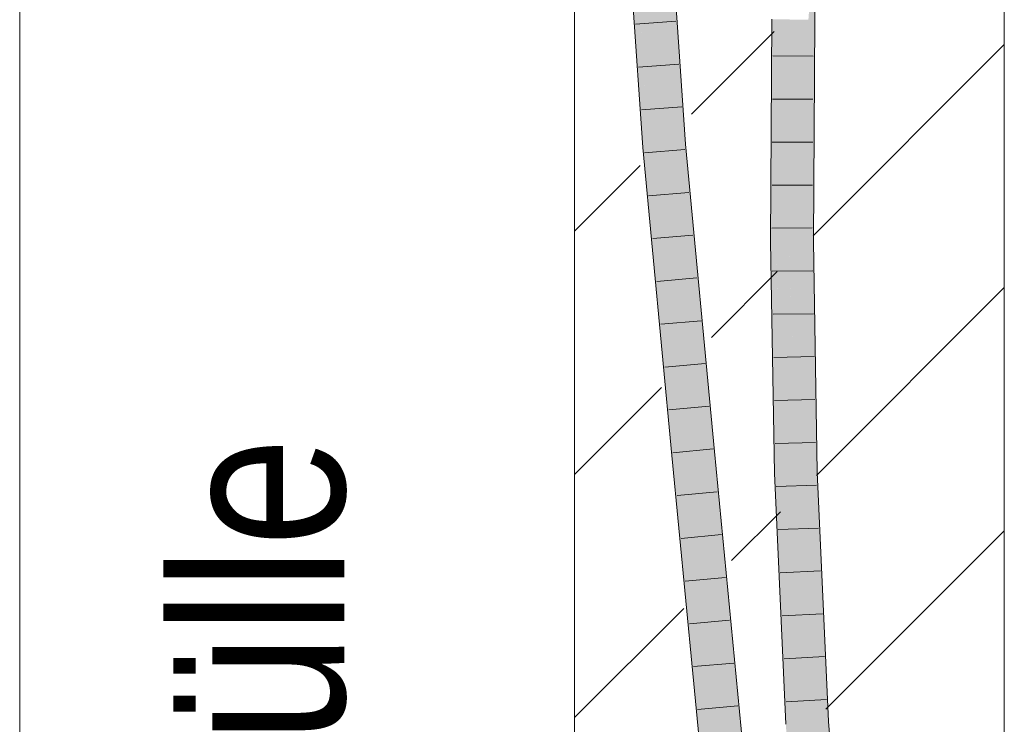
# Model space of a CAD drawing. Extents: x -620 to 300, y 62 to 1112.
# Tile 223 of 256: x 235.69 to 241.41, y 768.47 to 772.57. Entities that reach past the tile are written whole.
import ezdxf
from ezdxf.lldxf.tags import DXFTag

# ---------------------------------------------------------------- set-up
doc = ezdxf.new("R2010")
doc.units = 0
doc.layers.get('0').update_dxf_attribs({"lineweight": 13})
for name, color, linetype, lineweight, true_color in [('E_Detail_Beschriftung', 7, 'Continuous', 13, 0x009900), ('E_Detail_Wandschraffur', 7, 'Continuous', 5, 0xc0c0c0), ('E_Leerrohr 25-A06GA1MY8I', 7, 'Continuous', 9, 0xff8000), ('E_Leerrohr 25-Shading', 7, 'Continuous', 9, 0xff8000)]:
    doc.layers.add(name, color=color, linetype=linetype, lineweight=lineweight, true_color=true_color)
doc.layers.add('E_Detail_Linie_Text_Bem', color=7, linetype='Continuous', lineweight=13)
doc.styles.get("Standard").update_dxf_attribs({"font": 'ARIALN.TTF'})
tags = doc.linetypes.add('fein_strichliert', pattern=[4, 1, -2, 1]).pattern_tags.tags
tags[8:9] = [DXFTag(74, 4), DXFTag(75, 0), DXFTag(340, '0'), DXFTag(46, 0.0), DXFTag(50, 0.0), DXFTag(44, 0.0), DXFTag(45, 0.0)]
tags[6:7] = [DXFTag(74, 4), DXFTag(75, 0), DXFTag(340, '0'), DXFTag(46, 0.0), DXFTag(50, 0.0), DXFTag(44, 0.0), DXFTag(45, 0.0)]
tags[4:5] = [DXFTag(74, 4), DXFTag(75, 0), DXFTag(340, '0'), DXFTag(46, 0.0), DXFTag(50, 0.0), DXFTag(44, 0.0), DXFTag(45, 0.0)]
tags = doc.linetypes.add('fein_strichliert-A06GA1N18I', pattern=[4, 1, -2, 1]).pattern_tags.tags
tags[8:9] = [DXFTag(74, 4), DXFTag(75, 0), DXFTag(340, '0'), DXFTag(46, 0.0), DXFTag(50, 0.0), DXFTag(44, 0.0), DXFTag(45, 0.0)]
tags[6:7] = [DXFTag(74, 4), DXFTag(75, 0), DXFTag(340, '0'), DXFTag(46, 0.0), DXFTag(50, 0.0), DXFTag(44, 0.0), DXFTag(45, 0.0)]
tags[4:5] = [DXFTag(74, 4), DXFTag(75, 0), DXFTag(340, '0'), DXFTag(46, 0.0), DXFTag(50, 0.0), DXFTag(44, 0.0), DXFTag(45, 0.0)]

# ---------------------------------------------------------------- blocks, each defined once
blk = doc.blocks.new('Shading-A06GA12F8I', base_point=(239.2473, 760.11))
at = {"layer": 'E_Leerrohr 25-Shading', "color": 34, "true_color": 0xb05800}
for points in [[(239.1872, 773.6194), (239.3114, 771.8241), (239.2911, 772.6479), (239.3313, 771.8257)], [(239.4004, 773.6293), (239.5241, 771.8415), (239.4445, 773.5217), (239.5606, 771.8445)], [(240.3018, 772.5676), (240.32, 773.1166), (240.2804, 772.5679), (240.2826, 772.6656)], [(240.3112, 772.5676), (240.32, 773.1166), (240.3018, 772.5676)], [(239.3313, 771.8257), (239.3479, 771.8271), (239.2911, 772.6479)], [(240.2826, 772.6656), (240.2746, 772.5679), (240.2804, 772.5679)], [(240.0874, 771.2758), (240.0756, 772.5701), (240.057, 771.7736), (240.0612, 772.5703)], [(240.0901, 772.5699), (240.0756, 772.5701), (240.0777, 772.3969), (240.077, 772.4175)], [(240.0901, 772.5699), (240.0777, 772.3969), (240.0898, 772.3968)], [(240.0913, 772.3968), (240.0901, 772.5699), (240.0898, 772.3968)], [(240.0944, 771.9254), (240.0978, 772.5698), (240.0901, 772.5699)], [(240.276, 771.2769), (240.3018, 772.5676), (240.2678, 771.2769), (240.2804, 772.5679)], [(240.2804, 772.5679), (240.2746, 772.5679), (240.2678, 771.2769)], [(240.276, 771.2769), (240.2934, 771.277), (240.3112, 772.5676), (240.3078, 771.9327)], [(240.276, 771.2769), (240.3112, 772.5676), (240.3018, 772.5676)], [(240.077, 772.4175), (240.0874, 771.2758), (240.0891, 772.075)], [(240.0777, 772.3969), (240.0891, 772.075), (240.0898, 772.3968)], [(240.0944, 771.9254), (240.0913, 772.3968), (240.0891, 772.075), (240.0898, 772.3968)], [(240.0891, 772.075), (240.0874, 771.2758), (240.0944, 771.9252), (240.091, 771.2758)], [(240.0944, 771.9254), (240.0891, 772.075), (240.0944, 771.9252)], [(240.2934, 771.277), (240.3044, 771.2771), (240.3078, 771.9327)], [(239.6928, 770.0533), (239.7292, 770.0568), (239.5241, 771.8415), (239.5606, 771.8445)], [(239.3114, 771.8241), (239.3795, 771.1022), (239.3313, 771.8257)], [(239.3795, 771.1022), (239.3479, 771.8271), (239.3313, 771.8257)], [(239.3479, 771.8271), (239.3795, 771.1022), (239.3561, 771.7402), (239.4445, 770.413)], [(239.4445, 770.413), (239.4803, 770.033), (239.3561, 771.7402), (239.5168, 770.0365)], [(240.057, 771.7736), (240.0544, 771.2756), (240.0789, 771.2758)], [(240.0874, 771.2758), (240.057, 771.7736), (240.0789, 771.2758)], [(240.0544, 771.2756), (240.0962, 770.9598), (240.0789, 771.2758)], [(240.1133, 769.9324), (240.0544, 771.2756), (240.0768, 769.9312)], [(240.0544, 771.2756), (240.1133, 769.9324), (240.0962, 770.9598), (240.0963, 770.9595)], [(240.0962, 770.9598), (240.0874, 771.2758), (240.0789, 771.2758)], [(240.0963, 770.9595), (240.091, 771.2758), (240.0874, 771.2758)], [(240.276, 771.2769), (240.2678, 771.2769), (240.2811, 770.4717)], [(240.2871, 770.8178), (240.2934, 771.277), (240.2761, 771.254), (240.276, 771.2769)], [(240.2948, 770.9458), (240.2934, 771.277), (240.289, 770.7431), (240.2871, 770.8178)], [(240.2948, 770.9458), (240.3044, 771.2771), (240.2934, 771.277)], [(240.3044, 771.2771), (240.2948, 770.9458), (240.3101, 770.1322), (240.2977, 770.2774)], [(240.3044, 771.2771), (240.3101, 770.1322), (240.3094, 770.9713)], [(240.2835, 770.5522), (240.2871, 770.8178), (240.2764, 771.2138), (240.2761, 771.254)], [(240.2764, 771.2138), (240.2811, 770.4717), (240.2835, 770.5522)], [(240.2971, 770.4186), (240.2948, 770.9458), (240.289, 770.7431)], [(240.3094, 770.9713), (240.3099, 770.4773), (240.3177, 770.4776)], [(240.2871, 770.8178), (240.2835, 770.5522), (240.289, 770.7431)], [(240.2848, 770.4293), (240.289, 770.7431), (240.2835, 770.5522)], [(240.2848, 770.4293), (240.2977, 770.2774), (240.289, 770.7431), (240.2971, 770.4186)], [(240.2835, 770.5522), (240.2811, 770.4717), (240.2848, 770.4293)], [(240.2848, 770.4293), (240.2811, 770.4717), (240.29, 769.9379)], [(240.3099, 770.4773), (240.3101, 770.1322), (240.3177, 770.4776), (240.3266, 769.9391)], [(240.2977, 770.2774), (240.2848, 770.4293), (240.2992, 769.9382), (240.29, 769.9379)], [(240.2992, 769.9382), (240.3103, 769.9386), (240.2977, 770.2774), (240.3101, 770.1322)], [(240.3103, 769.9386), (240.3266, 769.9391), (240.3101, 770.1322)], [(239.6629, 768.1374), (239.6993, 768.1406), (239.4803, 770.033), (239.5168, 770.0365)], [(239.8754, 768.1559), (239.9119, 768.1591), (239.6928, 770.0533), (239.7292, 770.0568)], [(240.1133, 769.9324), (240.0768, 769.9312), (240.1796, 768.4724), (240.1431, 768.4701)], [(240.2992, 769.9382), (240.29, 769.9379), (240.3561, 768.4832)], [(240.3619, 768.4836), (240.3103, 769.9386), (240.3561, 768.4832), (240.2992, 769.9382)], [(240.3926, 768.4855), (240.3266, 769.9391), (240.3619, 768.4836), (240.3103, 769.9386)], [(240.1796, 768.4724), (240.1431, 768.4701), (240.3045, 766.8293), (240.268, 766.8263)], [(240.3619, 768.4836), (240.3561, 768.4832), (240.4807, 766.8442)], [(240.5171, 766.8473), (240.3926, 768.4855), (240.4807, 766.8442), (240.3619, 768.4836)]]:
    blk.add_solid(points, dxfattribs=at)
at = {"layer": 'E_Leerrohr 25-Shading', "color": 30, "true_color": 0xf57b00}
for points in [[(239.3479, 771.8271), (239.436, 771.8343), (239.2238, 773.6211), (239.3121, 773.6252)], [(239.4276, 771.9552), (239.4004, 773.6293), (239.3289, 773.3823), (239.3366, 773.5414)], [(239.4004, 773.6293), (239.4276, 771.9552), (239.5241, 771.8415), (239.436, 771.8343)], [(240.1594, 771.2762), (240.1201, 772.5696), (240.0944, 771.9254), (240.0978, 772.5698)], [(240.1594, 771.2762), (240.1794, 771.2764), (240.1201, 772.5696), (240.172, 772.569)], [(240.1794, 771.2764), (240.1862, 772.5689), (240.172, 772.569)], [(240.2746, 772.5679), (240.1862, 772.5689), (240.2678, 771.2769), (240.1794, 771.2764)], [(240.0944, 771.9254), (240.091, 771.2758), (240.1173, 771.276)], [(240.1594, 771.2762), (240.0944, 771.9254), (240.1173, 771.276)], [(239.5168, 770.0365), (239.6048, 770.0449), (239.3479, 771.8271), (239.436, 771.8343)], [(239.436, 771.8343), (239.6048, 770.0449), (239.5241, 771.8415), (239.639, 770.0482)], [(239.639, 770.0482), (239.6928, 770.0533), (239.5241, 771.8415)], [(240.091, 771.2758), (240.151, 770.5494), (240.1173, 771.276)], [(240.0963, 770.9595), (240.151, 770.5494), (240.091, 771.2758)], [(240.151, 770.5494), (240.1594, 771.2762), (240.1173, 771.276)], [(240.1594, 771.2762), (240.151, 770.5494), (240.1622, 771.2074), (240.2017, 769.9351)], [(240.1928, 770.4681), (240.1794, 771.2764), (240.1594, 771.2762)], [(240.2811, 770.4717), (240.2678, 771.2769), (240.1928, 770.4681), (240.1794, 771.2764)], [(240.2017, 769.9351), (240.1928, 770.4681), (240.1622, 771.2074)], [(240.1133, 769.9324), (240.1526, 769.9336), (240.0963, 770.9595)], [(240.0963, 770.9595), (240.1526, 769.9336), (240.151, 770.5494), (240.1794, 769.9344)], [(240.1794, 769.9344), (240.2017, 769.9351), (240.151, 770.5494)], [(240.29, 769.9379), (240.2811, 770.4717), (240.2017, 769.9351), (240.1928, 770.4681)], [(239.6993, 768.1406), (239.7874, 768.1482), (239.5168, 770.0365), (239.6048, 770.0449)], [(239.6048, 770.0449), (239.7062, 768.9914), (239.639, 770.0482)], [(239.7062, 768.9914), (239.6928, 770.0533), (239.639, 770.0482)], [(239.6928, 770.0533), (239.7062, 768.9914), (239.871, 768.1555), (239.7874, 768.1482)], [(239.6928, 770.0533), (239.871, 768.1555), (239.8754, 768.1559)], [(240.1526, 769.9336), (240.1133, 769.9324), (240.2536, 768.4769), (240.1796, 768.4724)], [(240.2536, 768.4769), (240.2678, 768.4778), (240.1526, 769.9336), (240.1794, 769.9344)], [(240.2678, 768.4778), (240.2017, 769.9351), (240.1794, 769.9344)], [(240.29, 769.9379), (240.2017, 769.9351), (240.3561, 768.4832), (240.2678, 768.4778)], [(240.3926, 766.8368), (240.2536, 768.4769), (240.3045, 766.8293), (240.1796, 768.4724)], [(240.3926, 766.8368), (240.2678, 768.4778), (240.2536, 768.4769)], [(240.3561, 768.4832), (240.2678, 768.4778), (240.4807, 766.8442), (240.3926, 766.8368)]]:
    blk.add_solid(points, dxfattribs=at)
blk = doc.blocks.new('Referenz-A06GA1N28I')
at = {"layer": 'E_Detail_Linie_Text_Bem', "linetype": 'fein_strichliert-A06GA1N18I', "ltscale": 0.65}
blk.add_line((235.6861, 759.0584), (235.6861, 811.9376), dxfattribs=at)
at = {"layer": 'E_Detail_Linie_Text_Bem', "linetype": 'Continuous', "ltscale": 0.13}
for p, q in [((241.4145, 799.8664), (241.4145, 759.8664)), ((238.9145, 759.8664), (238.9145, 787.8664))]:
    blk.add_line(p, q, dxfattribs=at)
at = {"layer": 'E_Detail_Wandschraffur', "linetype": 'fein_strichliert', "ltscale": 0.13}
for p, q in [((239.5952, 772.0186), (240.0756, 772.499)), ((238.9145, 771.3379), (239.2969, 771.7203)), ((240.3211, 769.9161), (241.4145, 771.0095)), ((239.8276, 769.4226), (240.1115, 769.7065)), ((238.9145, 768.5095), (239.5494, 769.1444))]:
    blk.add_line(p, q, dxfattribs=at)
at = {"layer": 'E_Detail_Wandschraffur', "linetype": 'ByBlock', "ltscale": 0.13}
for p, q in [((240.3022, 771.3114), (241.4145, 772.4237)), ((239.7114, 770.7206), (240.0936, 771.1028)), ((238.9145, 769.9237), (239.4195, 770.4287)), ((240.3765, 768.5573), (241.4145, 769.5953))]:
    blk.add_line(p, q, dxfattribs=at)
at = {"layer": 'E_Leerrohr 25-A06GA1MY8I', "linetype": 'Continuous', "ltscale": 0.13}
for p, q in [((240.3323, 773.8783), (240.3112, 772.5675)), ((239.3114, 771.8241), (239.1872, 773.6194)), ((239.5606, 771.8445), (239.4369, 773.631)), ((239.5037, 772.5586), (239.2692, 772.5427)), ((240.0612, 772.5702), (240.0544, 771.2756)), ((240.3112, 772.5675), (240.3044, 771.2771)), ((239.5209, 772.3097), (239.2865, 772.2927)), ((240.0676, 772.357), (240.3025, 772.3551)), ((240.0662, 772.1067), (240.3012, 772.1055)), ((239.5381, 772.0609), (239.3038, 772.0428)), ((239.7292, 770.0567), (239.5606, 771.8445)), ((240.0649, 771.8563), (240.2999, 771.8559)), ((239.4803, 770.033), (239.3114, 771.8241)), ((239.5561, 771.8121), (239.3219, 771.7929)), ((239.5796, 771.5634), (239.3454, 771.5438)), ((240.0636, 771.6059), (240.2986, 771.6063)), ((240.0623, 771.3555), (240.2973, 771.3567)), ((239.603, 771.3147), (239.3689, 771.2947)), ((240.0544, 771.2756), (240.0767, 769.9312)), ((240.3044, 771.2771), (240.3266, 769.9391)), ((240.0647, 771.105), (240.2997, 771.1072)), ((239.6265, 771.0661), (239.3924, 771.0455)), ((239.6499, 770.8174), (239.4159, 770.7964)), ((240.0689, 770.8545), (240.3039, 770.8578)), ((240.073, 770.604), (240.308, 770.6084)), ((239.6734, 770.5687), (239.4394, 770.5473)), ((240.0772, 770.3535), (240.3121, 770.359)), ((239.6968, 770.32), (239.4629, 770.2982)), ((239.7203, 770.0714), (239.4864, 770.0491)), ((240.0814, 770.1029), (240.3163, 770.1096)), ((239.6629, 768.1374), (239.4803, 770.033)), ((239.9119, 768.159), (239.7292, 770.0567)), ((240.0767, 769.9312), (240.1431, 768.4701)), ((240.3266, 769.9391), (240.3926, 768.4855)), ((240.0878, 769.8525), (240.3227, 769.8603)), ((239.7442, 769.8224), (239.5103, 769.8003)), ((240.0992, 769.6021), (240.334, 769.6111)), ((239.7682, 769.5734), (239.5342, 769.5516)), ((239.7922, 769.3244), (239.5582, 769.3029)), ((240.1105, 769.3518), (240.3453, 769.362)), ((240.1219, 769.1014), (240.3566, 769.1128)), ((239.8161, 769.0755), (239.5821, 769.0542)), ((239.8401, 768.8265), (239.6061, 768.8055)), ((240.1333, 768.8511), (240.3679, 768.8637)), ((240.1446, 768.6007), (240.3792, 768.6146)), ((239.8641, 768.5775), (239.63, 768.5567)), ((240.3926, 768.4855), (240.5171, 766.8473))]:
    blk.add_line(p, q, dxfattribs=at)
at = {"layer": 'E_Detail_Beschriftung', "linetype": 'Continuous', "ltscale": 0.13, "insert": (236.5756, 764.4721), "char_height": 1, "attachment_point": 1, "rotation": 90}
blk.add_mtext('{\\fArial Narrow;4x Endtülle}', dxfattribs=at)

msp = doc.modelspace()

# ---------------------------------------------------------------- block references
at = {"color": 8, "lineweight": 25, "ltscale": 0.25, "true_color": 0x808080}
msp.add_blockref('Referenz-A06GA1N28I', (0, 0), dxfattribs=at)
msp.add_blockref('Shading-A06GA12F8I', (239.2473, 760.11))

doc.saveas('drawing.dxf')
